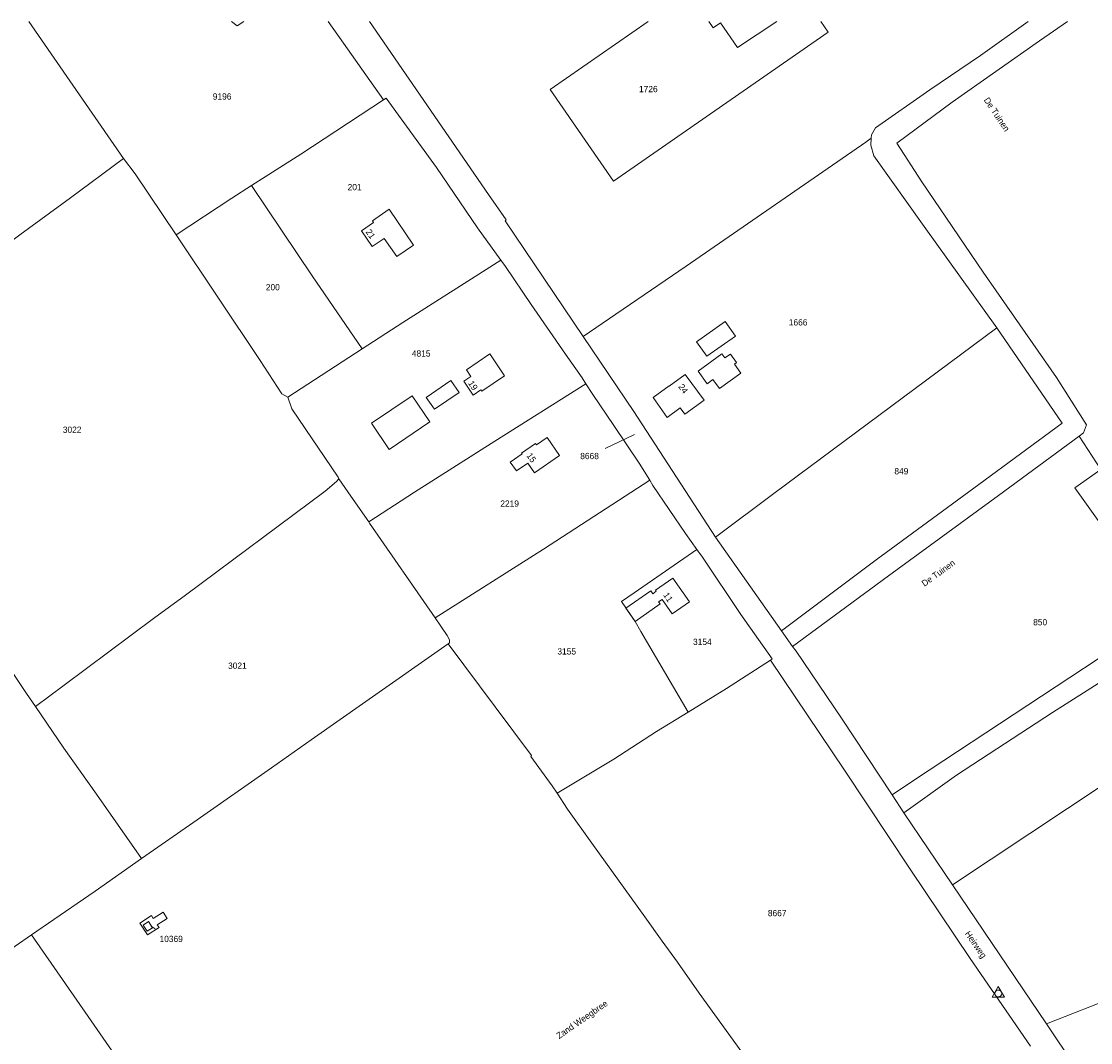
# Model space of a CAD drawing. Header units: metres. Extents: x 195864 to 198202, y 543264 to 544906.
# Tile 34 of 57: x 196662 to 196969, y 544613 to 544906. Entities that reach past the tile are written whole.
import ezdxf
from ezdxf.enums import TextEntityAlignment as Align

# ---------------------------------------------------------------- set-up
doc = ezdxf.new("R2010")
doc.units = ezdxf.units.M
doc.header["$MEASUREMENT"] = 0
for name, color, linetype, lineweight in [('Level 1', 7, 'Continuous', 0), ('Level 10', 7, 'Continuous', 0), ('Level 11', 7, 'Continuous', 0), ('Level 2', 7, 'Continuous', 0), ('Level 31', 7, 'Continuous', 0), ('Level 32', 7, 'Continuous', 0), ('Level 34', 7, 'Continuous', 0), ('Level 6', 7, 'Continuous', 0)]:
    doc.layers.add(name, color=color, linetype=linetype, lineweight=lineweight)
doc.styles.add('Style-CHAR_FAST_FONT', font='CHAR_FAST_FONT.shx')

# ---------------------------------------------------------------- blocks, each defined once
blk = doc.blocks.new('DC')
at = {"layer": 'Level 10', "color": 7, "linetype": 'Continuous', "lineweight": 0, "flags": 128}
blk.add_lwpolyline([(-1.84, -0.9), (1.63, -0.9), (-0.11, 2.1), (-1.84, -0.9)], dxfattribs=at)
at = {"layer": 'Level 10', "color": 7, "linetype": 'Continuous', "lineweight": 0}
blk.add_circle((-0.11, 0.11), 1, dxfattribs=at)

msp = doc.modelspace()

# ---------------------------------------------------------------- linework, layer by layer
at = {"layer": 'Level 1', "color": 7, "linetype": 'Continuous', "lineweight": 0}
for p, q in [((196765.63, 544883.94), (196766.37, 544884.42)), ((196905.67, 544872.87), (196904.1, 544871.79)), ((196822.95, 544815.96), (196828.39, 544819.69)), ((196738.09, 544798.58), (196759.47, 544812.46)), ((196736.43, 544799.53), (196738.09, 544798.58)), ((196738.09, 544798.58), (196739.29, 544795.23)), ((196965.38, 544787.38), (196971.62, 544777.79)), ((196756.21, 544770.17), (196752.75, 544775.16)), ((196756.21, 544770.17), (196761.34, 544762.76)), ((196839.46, 544731.31), (196853.11, 544708.16)), ((196784.14, 544727.79), (196760.48, 544711.24))]:
    msp.add_line(p, q, dxfattribs=at)
at = {"layer": 'Level 1', "color": 7, "linetype": 'Continuous', "lineweight": 0, "flags": 128}
for points in [[(196690.93, 544867.09), (196663.74, 544906.44)], [(196721.89, 544906.44), (196723.6, 544905.21), (196725.48, 544906.44)], [(196749.65, 544906.44), (196754.14, 544900.16), (196762.84, 544887.83), (196765.63, 544883.94)], [(196891.13, 544906.44), (196893.31, 544903.3), (196831.66, 544860.61), (196813.4, 544886.91), (196841.63, 544906.44)], [(196962.02, 544906.44), (196953.93, 544900.84), (196928.92, 544883.27), (196912.96, 544871.51), (196920.19, 544860.41), (196937.79, 544834.46), (196958.87, 544804.17), (196967.42, 544790.62), (196966.58, 544788.3), (196965.38, 544787.38)], [(196950.75, 544906.44), (196937.01, 544896.64), (196922.51, 544886.84)], [(196905.67, 544872.87), (196905.72, 544873.89), (196906.87, 544875.93), (196922.51, 544886.84)], [(196727.67, 544859.29), (196741.81, 544868.32), (196765.63, 544883.94)], [(196766.37, 544884.42), (196780.76, 544864.5), (196792.54, 544847.19), (196799.27, 544837.93)], [(196941.72, 544818.48), (196920.84, 544847.55), (196906.41, 544867.85), (196905.57, 544870.91), (196905.67, 544872.87)], [(196828.39, 544819.69), (196852.47, 544836.17), (196904.1, 544871.79)], [(196601.1, 544800.74), (196612.9, 544809.58), (196630.84, 544822.71), (196647.58, 544835.08), (196661.2, 544845.15), (196675.66, 544855.75), (196690.93, 544867.09)], [(196706.03, 544845.21), (196694.3, 544862.71), (196690.93, 544867.09)], [(196706.03, 544845.21), (196722.01, 544855.67), (196727.67, 544859.29)], [(196727.67, 544859.29), (196745.07, 544833.36), (196759.47, 544812.46)], [(196736.43, 544799.53), (196730.15, 544809.13), (196706.03, 544845.21)], [(196759.47, 544812.46), (196771.14, 544820.04), (196799.27, 544837.93)], [(196799.27, 544837.93), (196800.63, 544836.06), (196808, 544825.17), (196817.89, 544810.93), (196822.59, 544804.1), (196823.71, 544802.39)], [(196860.88, 544758.41), (196877.72, 544770.93), (196941.72, 544818.48)], [(196879.91, 544731.47), (196907.09, 544751.85), (196936.53, 544773.48), (196960.49, 544791.07), (196941.72, 544818.48)], [(196823.71, 544802.39), (196797.56, 544785.98), (196774.44, 544771.34), (196761.34, 544762.76)], [(196823.71, 544802.39), (196825.73, 544799.32), (196831.75, 544790.43), (196839.04, 544779.6), (196842.02, 544774.75)], [(196601.1, 544800.74), (196612.37, 544785.42), (196615.9, 544780.46), (196621.34, 544773.02), (196627.12, 544765.59), (196641.22, 544745.39), (196651.7, 544730.39), (196663.06, 544713.53), (196665.64, 544709.75)], [(196752.75, 544775.16), (196752.57, 544775.61), (196739.29, 544795.23)], [(196883.05, 544727), (196910.59, 544747.25), (196942.15, 544770.35), (196965.38, 544787.38)], [(196911.63, 544684.39), (196918.38, 544688.86), (196982.9, 544731.4), (196989.31, 544737.29), (196964.13, 544772.51), (196971.62, 544777.79)], [(196665.64, 544709.75), (196673.88, 544715.9), (196699.54, 544735), (196708.76, 544741.76), (196748.85, 544771.55), (196752.08, 544774.31), (196752.75, 544775.16)], [(196780.38, 544735.23), (196811.5, 544754.97), (196842.02, 544774.75)], [(196842.02, 544774.75), (196842.94, 544773.25), (196852.3, 544759.45), (196855.56, 544754.86)], [(196761.34, 544762.76), (196761.58, 544762.41), (196780.38, 544735.23)], [(196833.89, 544739.87), (196837.54, 544742.4), (196855.56, 544754.86)], [(196855.56, 544754.86), (196857.17, 544752.6), (196868.17, 544736.18), (196877.23, 544723.42), (196876.73, 544723.1)], [(196839.46, 544731.31), (196837.84, 544734.19), (196833.89, 544739.87)], [(196915.04, 544679.23), (196930.13, 544690.07), (196957.65, 544708.02), (196978.65, 544721.35), (196989.93, 544729.36), (196997.99, 544734.88), (196999.76, 544737.75)], [(196780.38, 544735.23), (196783.89, 544730.17), (196784.55, 544728.9), (196784.54, 544728.07), (196784.14, 544727.79)], [(196784.14, 544727.79), (196797.62, 544709.63), (196808.04, 544695.66)], [(196876.73, 544723.1), (196864.08, 544714.92), (196853.11, 544708.16)], [(196951.35, 544612.24), (196934.05, 544637.42), (196916.83, 544663.09), (196897.95, 544691.51), (196876.73, 544723.1)], [(196696.06, 544666.13), (196712.1, 544677.2), (196733.38, 544692.16), (196744.8, 544700.19), (196760.48, 544711.24)], [(196665.64, 544709.75), (196673.76, 544697.85), (196683.13, 544684.64), (196696.06, 544666.13)], [(196853.11, 544708.16), (196844.01, 544702.55), (196831.74, 544694.66), (196815.45, 544684.88)], [(196929.01, 544658.54), (196984.18, 544695.19), (197000, 544705.78)], [(196815.45, 544684.88), (196814.04, 544687), (196807.87, 544695.41), (196808.04, 544695.66)], [(196664.55, 544644.21), (196659.78, 544640.95), (196648.74, 544633.17), (196647.16, 544632.06), (196645.64, 544631.31), (196644.32, 544631.69), (196643.18, 544632.82), (196641.1, 544635.09), (196627.08, 544654.41), (196617.62, 544667.67), (196609.47, 544678.65), (196600, 544692.1), (196599.06, 544693.23), (196598.11, 544693.8)], [(196893.63, 544574.66), (196882.6, 544589.97), (196874.46, 544601.64), (196868.44, 544610.54), (196856.23, 544627.5), (196850.01, 544636.34), (196845.59, 544642.43), (196840.6, 544649.41), (196825.45, 544670.54), (196818.46, 544680.34), (196815.45, 544684.88)], [(196664.55, 544644.21), (196670.95, 544648.6), (196682.74, 544656.76), (196696.06, 544666.13)], [(196700.6, 544647.13), (196701.13, 544646.28), (196697.83, 544644.17), (196695.59, 544647.57), (196698.96, 544649.77), (196699.49, 544648.92), (196702.29, 544650.75), (196703.42, 544648.93), (196700.6, 544647.13)], [(196664.55, 544644.21), (196680.76, 544620.8), (196692.68, 544603.61), (196714.53, 544571.99), (196726.82, 544554.8), (196733.22, 544545.89), (196740.27, 544535.27), (196747.17, 544524.48), (196739.27, 544516.2), (196746.17, 544505.41), (196750.01, 544500)], [(196955.95, 544618.64), (196976.92, 544626.9), (197000, 544633.63)]]:
    msp.add_lwpolyline(points, dxfattribs=at)
at = {"layer": 'Level 11', "color": 7, "linetype": 'Continuous', "lineweight": 13, "flags": 128}
for points in [[(196859.01, 544906.44), (196860.3, 544904.57)], [(196860.3, 544904.57), (196862.36, 544905.99), (196867.25, 544898.92), (196878.49, 544906.44)], [(196774.22, 544842.24), (196767.19, 544852.51), (196762.39, 544849.22), (196762.74, 544848.7), (196759.24, 544846.31), (196762.34, 544841.78), (196765.81, 544844.16), (196769.39, 544838.93), (196774.22, 544842.24)], [(196866.65, 544816.12), (196863.73, 544820.26), (196855.46, 544814.47), (196858.4, 544810.3), (196866.65, 544816.12)], [(196800.37, 544804.72), (196793.82, 544800.25), (196793.53, 544800.66), (196791.34, 544799.17), (196788.64, 544803.12), (196790.71, 544804.53), (196789.4, 544806.45), (196796.08, 544811.01), (196800.37, 544804.72)], [(196868.22, 544805.44), (196866.36, 544808.04), (196866.96, 544808.47), (196865.19, 544810.94), (196863.61, 544809.81), (196862.78, 544810.97), (196855.9, 544806.03), (196858.54, 544802.38), (196860.2, 544803.59), (196862.07, 544801.03), (196868.22, 544805.44)], [(196857.65, 544797.69), (196852.19, 544805.08), (196847.66, 544801.73), (196847.6, 544801.82), (196843.05, 544798.5), (196847, 544792.75), (196850.76, 544795.5), (196852.08, 544793.69), (196857.65, 544797.69)], [(196787.27, 544799.91), (196784.94, 544803.33), (196777.86, 544798.51), (196780.19, 544795.09), (196787.27, 544799.91)], [(196778.86, 544791.48), (196773.8, 544798.94), (196762.15, 544791.06), (196767.21, 544783.59), (196778.86, 544791.48)], [(196816.13, 544781.85), (196812.55, 544787.02), (196809.51, 544784.91), (196809.24, 544785.29), (196805.24, 544782.51), (196805.38, 544782.31), (196801.98, 544779.95), (196803.76, 544777.38), (196807.03, 544779.65), (196808.95, 544776.87), (196816.13, 544781.85)], [(196853.42, 544739.82), (196848.67, 544746.65), (196843.66, 544743.15), (196843.88, 544742.83), (196842.9, 544742.15), (196842.35, 544742.94), (196835.21, 544737.97), (196837.84, 544734.19), (196845.02, 544739.19), (196844.58, 544739.82), (196845.57, 544740.51), (196848.46, 544736.36), (196853.42, 544739.82)], [(196699.21, 544646.24), (196697.7, 544645.28), (196696.56, 544647.01), (196698.11, 544648.02), (196699.21, 544646.24)]]:
    msp.add_lwpolyline(points, dxfattribs=at)
at = {"layer": 'Level 31', "color": 7, "linetype": 'Continuous', "lineweight": 0}
for p, q in [((196829.21, 544783.82), (196837.67, 544787.85)), ((196700.06, 544645.9), (196698.89, 544646.72))]:
    msp.add_line(p, q, dxfattribs=at)
at = {"layer": 'Level 6', "color": 7, "linetype": 'Continuous', "lineweight": 13}
for p, q in [((196860.88, 544758.41), (196879.91, 544731.47)), ((196879.91, 544731.47), (196883.05, 544727)), ((196911.63, 544684.39), (196915.04, 544679.23)), ((196915.04, 544679.23), (196929.01, 544658.54)), ((196929.01, 544658.54), (196955.95, 544618.64)), ((196955.95, 544618.64), (196979.91, 544583.14))]:
    msp.add_line(p, q, dxfattribs=at)
at = {"layer": 'Level 6', "color": 7, "linetype": 'Continuous', "lineweight": 13, "flags": 128}
for points in [[(196761.61, 544906.44), (196795.75, 544856.7), (196800.82, 544849.44)], [(196822.95, 544815.96), (196800.51, 544849.21), (196800.82, 544849.44)], [(196860.88, 544758.41), (196837.47, 544794.43), (196822.95, 544815.96)], [(196883.05, 544727), (196884.04, 544725.65), (196897.08, 544706.37), (196911.63, 544684.39)]]:
    msp.add_lwpolyline(points, dxfattribs=at)

# ---------------------------------------------------------------- block references
at = {"layer": 'Level 10', "color": 7, "linetype": 'Continuous', "lineweight": 0}
msp.add_blockref('DC', (196942.24, 544627.27), dxfattribs=at)

# ---------------------------------------------------------------- texts
at = {"layer": 'Level 2', "color": 7, "linetype": 'Continuous', "lineweight": 13, "style": 'Style-CHAR_FAST_FONT'}
for s, p in [('1726', (196841.63, 544887.02)), ('1666', (196884.65, 544820.05)), ('850', (196954.16, 544733.97)), ('10369', (196704.62, 544643.04))]:
    msp.add_text(s, height=1.8, dxfattribs=at).set_placement(p, align=Align.MIDDLE_CENTER)
for s, p in [('9196', (196719.24, 544884.88)), ('201', (196757.3, 544858.88)), ('200', (196733.8, 544830.14)), ('4815', (196776.41, 544811.12)), ('3022', (196676.17, 544789.22)), ('8668', (196824.76, 544781.67)), ('849', (196914.3, 544777.3)), ('2219', (196801.81, 544768.01)), ('3154', (196857.15, 544728.33)), ('3155', (196818.19, 544725.59)), ('3021', (196723.63, 544721.48)), ('8667', (196878.64, 544650.46))]:
    msp.add_text(s, height=1.8, rotation=0, dxfattribs=at).set_placement(p, align=Align.MIDDLE_CENTER)
at = {"layer": 'Level 32', "color": 7, "linetype": 'Continuous', "lineweight": 13, "style": 'Style-CHAR_FAST_FONT'}
for s, rotation, p in [('21', 303.9125, (196760.38, 544846.02)), ('19', 303.5788, (196789.81, 544802.56)), ('24', 306.4572, (196850.14, 544801.54)), ('15', 306.0905, (196806.54, 544781.76)), ('11', 303.9125, (196845.82, 544741.76))]:
    msp.add_text(s, height=1.8, rotation=rotation, dxfattribs=at).set_placement(p)
at = {"layer": 'Level 34', "color": 7, "linetype": 'Continuous', "lineweight": 13, "style": 'Style-CHAR_FAST_FONT'}
for s, rotation, p in [('De Tuinen', 303.706, (196937.88, 544883.86)), ('De Tuinen', 35.7241, (196920.93, 544744.1)), ('Heirweg', 304.6915, (196932.42, 544644.54)), ('Zand Weegbree', 34.8184, (196816, 544614.24))]:
    msp.add_text(s, height=1.8, rotation=rotation, dxfattribs=at).set_placement(p)

doc.saveas('drawing.dxf')
